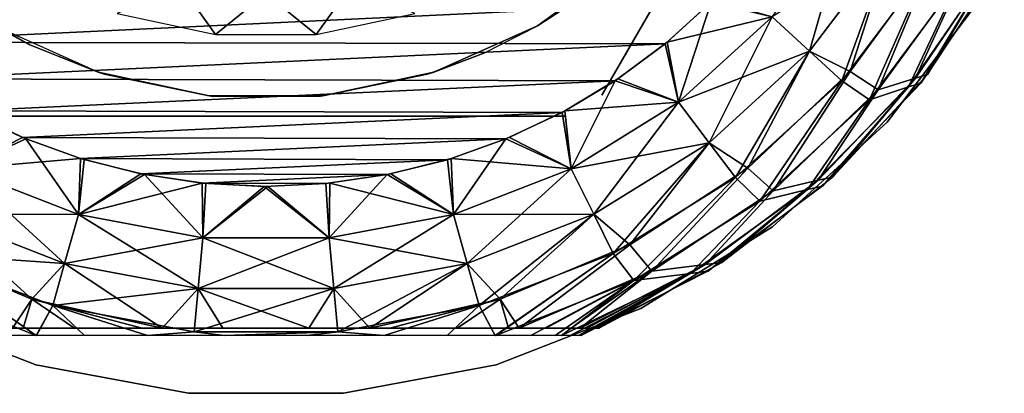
# Model space of a CAD drawing. Header units: millimetres. Extents: x -12 to 12, y -11.9 to 11.9.
# Tile 4 of 7: x -3.5 to 10.5, y -11.9 to -6.6. Entities that reach past the tile are written whole.
import ezdxf

# ---------------------------------------------------------------- set-up
doc = ezdxf.new("R2010")
doc.units = ezdxf.units.MM
doc.header["$LTSCALE"] = 101.851852
for name, color, linetype in [('1', 7, 'CONTINUOUS'), ('11', 7, 'CONTINUOUS'), ('12', 7, 'CONTINUOUS'), ('15', 7, 'CONTINUOUS'), ('17', 7, 'CONTINUOUS'), ('19', 7, 'CONTINUOUS'), ('20', 7, 'CONTINUOUS'), ('21', 7, 'CONTINUOUS'), ('3', 7, 'CONTINUOUS')]:
    doc.layers.add(name, color=color, linetype=linetype)

msp = doc.modelspace()

# ---------------------------------------------------------------- linework, layer by layer
at = {"layer": '1', "color": 3, "linetype": 'CONTINUOUS'}
for points in [[(-4.75, -11.02, 12.5), (4.219, -11.02, 12.5), (-4.75, -11.02, 14.5), (-4.75, -11.02, 12.5)], [(-4.75, -11.02, 14.5), (4.219, -11.02, 12.5), (-4.71, -11.02, 14.806), (-4.75, -11.02, 14.5)], [(-4.71, -11.02, 14.806), (4.219, -11.02, 12.5), (-4.583, -11.02, 15.121), (-4.71, -11.02, 14.806)], [(-4.583, -11.02, 15.121), (4.219, -11.02, 12.5), (-4.486, -11.02, 15.276), (-4.583, -11.02, 15.121)], [(-4.486, -11.02, 15.276), (4.219, -11.02, 12.5), (-4.356, -11.02, 15.438), (-4.486, -11.02, 15.276)], [(-4.356, -11.02, 15.438), (4.219, -11.02, 12.5), (-3.995, -11.02, 15.762), (-4.356, -11.02, 15.438)], [(-3.995, -11.02, 15.762), (4.219, -11.02, 12.5), (-3.615, -11.02, 16.001), (-3.995, -11.02, 15.762)], [(-3.615, -11.02, 16.001), (4.219, -11.02, 12.5), (-3.463, -11.02, 16.079), (-3.615, -11.02, 16.001)], [(-3.463, -11.02, 16.079), (4.219, -11.02, 12.5), (-2.731, -11.02, 16.361), (-3.463, -11.02, 16.079)], [(-2.731, -11.02, 16.361), (4.219, -11.02, 12.5), (-1.767, -11.02, 16.581), (-2.731, -11.02, 16.361)], [(-1.767, -11.02, 16.581), (4.219, -11.02, 12.5), (-1.482, -11.02, 16.624), (-1.767, -11.02, 16.581)], [(-1.482, -11.02, 16.624), (4.219, -11.02, 12.5), (-0.613, -11.02, 16.702), (-1.482, -11.02, 16.624)], [(-0.613, -11.02, 16.702), (4.219, -11.02, 12.5), (0.613, -11.02, 16.702), (-0.613, -11.02, 16.702)], [(0.613, -11.02, 16.702), (4.219, -11.02, 12.5), (1.482, -11.02, 16.624), (0.613, -11.02, 16.702)], [(1.482, -11.02, 16.624), (4.219, -11.02, 12.5), (1.767, -11.02, 16.581), (1.482, -11.02, 16.624)], [(1.767, -11.02, 16.581), (4.219, -11.02, 12.5), (2.731, -11.02, 16.361), (1.767, -11.02, 16.581)], [(2.731, -11.02, 16.361), (4.219, -11.02, 12.5), (3.463, -11.02, 16.079), (2.731, -11.02, 16.361)], [(3.463, -11.02, 16.079), (4.219, -11.02, 12.5), (3.615, -11.02, 16.001), (3.463, -11.02, 16.079)], [(3.615, -11.02, 16.001), (4.219, -11.02, 12.5), (3.995, -11.02, 15.762), (3.615, -11.02, 16.001)], [(3.995, -11.02, 15.762), (4.219, -11.02, 12.5), (4.356, -11.02, 15.438), (3.995, -11.02, 15.762)], [(4.356, -11.02, 15.438), (4.219, -11.02, 12.5), (4.382, -11.02, 12.509), (4.356, -11.02, 15.438)], [(4.486, -11.02, 15.276), (4.356, -11.02, 15.438), (4.382, -11.02, 12.509), (4.486, -11.02, 15.276)], [(4.509, -11.02, 12.531), (4.486, -11.02, 15.276), (4.382, -11.02, 12.509), (4.509, -11.02, 12.531)], [(4.583, -11.02, 15.121), (4.486, -11.02, 15.276), (4.509, -11.02, 12.531), (4.583, -11.02, 15.121)], [(4.609, -11.02, 12.562), (4.583, -11.02, 15.121), (4.509, -11.02, 12.531), (4.609, -11.02, 12.562)], [(4.684, -11.02, 12.602), (4.583, -11.02, 15.121), (4.609, -11.02, 12.562), (4.684, -11.02, 12.602)], [(4.71, -11.02, 14.806), (4.583, -11.02, 15.121), (4.684, -11.02, 12.602), (4.71, -11.02, 14.806)], [(4.734, -11.02, 12.65), (4.71, -11.02, 14.806), (4.684, -11.02, 12.602), (4.734, -11.02, 12.65)], [(4.75, -11.02, 14.5), (4.71, -11.02, 14.806), (4.75, -11.02, 12.7), (4.75, -11.02, 14.5)], [(4.75, -11.02, 12.7), (4.71, -11.02, 14.806), (4.734, -11.02, 12.65), (4.75, -11.02, 12.7)]]:
    msp.add_3dface(points, dxfattribs=at)
at = {"layer": '11', "color": 7, "linetype": 'CONTINUOUS'}
for points in [[(-2.303, -8, 26.9), (-4.272, -8, 26.9), (-2.303, -8, 25.1), (-2.303, -8, 26.9)], [(-4.272, -8, 26.9), (-4.272, -8, 25.1), (-2.303, -8, 25.1), (-4.272, -8, 26.9)], [(-0.721, -8, 26.986), (-2.303, -8, 26.9), (-0.727, -8, 25.014), (-0.721, -8, 26.986)], [(-0.727, -8, 25.014), (-2.303, -8, 26.9), (-2.303, -8, 25.1), (-0.727, -8, 25.014)], [(0.721, -8, 25.014), (-0.721, -8, 26.986), (-0.727, -8, 25.014), (0.721, -8, 25.014)], [(0.727, -8, 26.986), (-0.721, -8, 26.986), (0.721, -8, 25.014), (0.727, -8, 26.986)], [(2.303, -8, 25.1), (0.727, -8, 26.986), (0.721, -8, 25.014), (2.303, -8, 25.1)], [(2.303, -8, 26.9), (0.727, -8, 26.986), (2.303, -8, 25.1), (2.303, -8, 26.9)], [(4.272, -8, 25.1), (2.303, -8, 26.9), (2.303, -8, 25.1), (4.272, -8, 25.1)], [(4.272, -8, 26.9), (2.303, -8, 26.9), (4.272, -8, 25.1), (4.272, -8, 26.9)]]:
    msp.add_3dface(points, dxfattribs=at)
at = {"layer": '12', "color": 7, "linetype": 'CONTINUOUS'}
for points in [[(5.777, -5.994, 26.9), (4.792, -7.7, 26.9), (5.777, -5.994, 25.1), (5.777, -5.994, 26.9)], [(4.792, -7.7, 26.9), (4.792, -7.7, 25.1), (5.777, -5.994, 25.1), (4.792, -7.7, 26.9)]]:
    msp.add_3dface(points, dxfattribs=at)
at = {"layer": '15', "color": 7, "linetype": 'CONTINUOUS'}
for points in [[(5.186, -5.759, 32.5), (3.875, -6.712, 32.5), (4.594, -6.241, 27.5), (5.186, -5.759, 32.5)], [(4.594, -6.241, 27.5), (3.875, -6.712, 32.5), (3.875, -6.712, 27.5), (4.594, -6.241, 27.5)], [(-3.368, -6.98, 27.5), (-3.875, -6.712, 32.5), (-4.36, -6.407, 27.5), (-3.368, -6.98, 27.5)], [(-2.395, -7.371, 32.5), (-3.875, -6.712, 32.5), (-3.368, -6.98, 27.5), (-2.395, -7.371, 32.5)], [(3.875, -6.712, 32.5), (2.395, -7.371, 32.5), (3.875, -6.712, 27.5), (3.875, -6.712, 32.5)], [(3.875, -6.712, 27.5), (2.395, -7.371, 32.5), (3.108, -7.1, 27.5), (3.875, -6.712, 27.5)], [(-2.303, -7.4, 27.5), (-2.395, -7.371, 32.5), (-3.368, -6.98, 27.5), (-2.303, -7.4, 27.5)], [(3.108, -7.1, 27.5), (2.395, -7.371, 32.5), (2.303, -7.4, 27.5), (3.108, -7.1, 27.5)], [(-0.81, -7.708, 32.5), (-2.395, -7.371, 32.5), (-2.303, -7.4, 27.5), (-0.81, -7.708, 32.5)], [(-0.778, -7.711, 27.5), (-0.81, -7.708, 32.5), (-2.303, -7.4, 27.5), (-0.778, -7.711, 27.5)], [(2.303, -7.4, 27.5), (0.81, -7.708, 32.5), (0.778, -7.711, 27.5), (2.303, -7.4, 27.5)], [(2.395, -7.371, 32.5), (0.81, -7.708, 32.5), (2.303, -7.4, 27.5), (2.395, -7.371, 32.5)], [(0.778, -7.711, 27.5), (-0.81, -7.708, 32.5), (-0.778, -7.711, 27.5), (0.778, -7.711, 27.5)], [(0.81, -7.708, 32.5), (-0.81, -7.708, 32.5), (0.778, -7.711, 27.5), (0.81, -7.708, 32.5)]]:
    msp.add_3dface(points, dxfattribs=at)
at = {"layer": '17', "color": 7, "linetype": 'CONTINUOUS'}
for points in [[(-0.718, -6.834, 34.621), (-1.219, -6.131, 35.098), (-2.123, -6.535, 34.621), (-0.718, -6.834, 34.621)], [(0, -6.251, 35.098), (-1.219, -6.131, 35.098), (-0.718, -6.834, 34.621), (0, -6.251, 35.098)], [(1.219, -6.131, 35.098), (0, -6.251, 35.098), (0.718, -6.834, 34.621), (1.219, -6.131, 35.098)], [(2.123, -6.535, 34.621), (1.219, -6.131, 35.098), (0.718, -6.834, 34.621), (2.123, -6.535, 34.621)], [(0.718, -6.834, 34.621), (0, -6.251, 35.098), (-0.718, -6.834, 34.621), (0.718, -6.834, 34.621)]]:
    msp.add_3dface(points, dxfattribs=at)
at = {"layer": '19', "color": 7, "linetype": 'CONTINUOUS'}
for points in [[(10.203, -6.317, 12.5), (8.868, -8.084, 12.5), (10.203, -6.317, -1513.5), (10.203, -6.317, 12.5)], [(10.203, -6.317, -1513.5), (8.868, -8.084, 12.5), (8.868, -8.084, -1513.5), (10.203, -6.317, -1513.5)], [(8.868, -8.084, 12.5), (7.232, -9.576, 12.5), (8.868, -8.084, -1513.5), (8.868, -8.084, 12.5)], [(8.868, -8.084, -1513.5), (7.232, -9.576, 12.5), (7.232, -9.576, -1513.5), (8.868, -8.084, -1513.5)], [(7.232, -9.576, 12.5), (5.349, -10.742, 12.5), (7.232, -9.576, -1513.5), (7.232, -9.576, 12.5)], [(7.232, -9.576, -1513.5), (5.349, -10.742, 12.5), (5.349, -10.742, -1513.5), (7.232, -9.576, -1513.5)], [(-3.284, -11.542, -1513.5), (-5.349, -10.742, 12.5), (-5.349, -10.742, -1513.5), (-3.284, -11.542, -1513.5)], [(-3.284, -11.542, 12.5), (-5.349, -10.742, 12.5), (-3.284, -11.542, -1513.5), (-3.284, -11.542, 12.5)], [(5.349, -10.742, -1513.5), (3.284, -11.542, 12.5), (3.284, -11.542, -1513.5), (5.349, -10.742, -1513.5)], [(5.349, -10.742, 12.5), (3.284, -11.542, 12.5), (5.349, -10.742, -1513.5), (5.349, -10.742, 12.5)], [(-1.107, -11.949, -1513.5), (-3.284, -11.542, 12.5), (-3.284, -11.542, -1513.5), (-1.107, -11.949, -1513.5)], [(-1.107, -11.949, 12.5), (-3.284, -11.542, 12.5), (-1.107, -11.949, -1513.5), (-1.107, -11.949, 12.5)], [(3.284, -11.542, -1513.5), (1.107, -11.949, 12.5), (1.107, -11.949, -1513.5), (3.284, -11.542, -1513.5)], [(3.284, -11.542, 12.5), (1.107, -11.949, 12.5), (3.284, -11.542, -1513.5), (3.284, -11.542, 12.5)], [(1.107, -11.949, -1513.5), (-1.107, -11.949, 12.5), (-1.107, -11.949, -1513.5), (1.107, -11.949, -1513.5)], [(1.107, -11.949, 12.5), (-1.107, -11.949, 12.5), (1.107, -11.949, -1513.5), (1.107, -11.949, 12.5)]]:
    msp.add_3dface(points, dxfattribs=at)
at = {"layer": '20', "color": 3, "linetype": 'CONTINUOUS'}
for points in [[(-5.728, -6.942, -1518.5), (-6.379, -6.349, -1518.5), (6.354, -6.374, -1518.5), (-5.728, -6.942, -1518.5)], [(5.698, -6.967, -1518.5), (-5.728, -6.942, -1518.5), (6.354, -6.374, -1518.5), (5.698, -6.967, -1518.5)], [(-5.022, -7.468, -1518.5), (-5.728, -6.942, -1518.5), (5.698, -6.967, -1518.5), (-5.022, -7.468, -1518.5)], [(4.986, -7.493, -1518.5), (-5.022, -7.468, -1518.5), (5.698, -6.967, -1518.5), (4.986, -7.493, -1518.5)], [(-4.269, -7.923, -1518.5), (-5.022, -7.468, -1518.5), (4.986, -7.493, -1518.5), (-4.269, -7.923, -1518.5)], [(4.226, -7.946, -1518.5), (-4.269, -7.923, -1518.5), (4.986, -7.493, -1518.5), (4.226, -7.946, -1518.5)], [(-3.474, -8.303, -1518.5), (-4.269, -7.923, -1518.5), (4.226, -7.946, -1518.5), (-3.474, -8.303, -1518.5)], [(3.425, -8.323, -1518.5), (-3.474, -8.303, -1518.5), (4.226, -7.946, -1518.5), (3.425, -8.323, -1518.5)], [(-2.644, -8.603, -1518.5), (-3.474, -8.303, -1518.5), (3.425, -8.323, -1518.5), (-2.644, -8.603, -1518.5)], [(2.591, -8.619, -1518.5), (-2.644, -8.603, -1518.5), (3.425, -8.323, -1518.5), (2.591, -8.619, -1518.5)], [(-1.786, -8.821, -1518.5), (-2.644, -8.603, -1518.5), (2.591, -8.619, -1518.5), (-1.786, -8.821, -1518.5)], [(1.732, -8.832, -1518.5), (-1.786, -8.821, -1518.5), (2.591, -8.619, -1518.5), (1.732, -8.832, -1518.5)], [(-0.911, -8.954, -1518.5), (-1.786, -8.821, -1518.5), (1.732, -8.832, -1518.5), (-0.911, -8.954, -1518.5)], [(0.856, -8.959, -1518.5), (-0.911, -8.954, -1518.5), (1.732, -8.832, -1518.5), (0.856, -8.959, -1518.5)], [(-0.027, -9, -1518.5), (-0.911, -8.954, -1518.5), (0.856, -8.959, -1518.5), (-0.027, -9, -1518.5)]]:
    msp.add_3dface(points, dxfattribs=at)
at = {"layer": '21', "color": 3, "linetype": 'CONTINUOUS'}
for points in [[(7.223, -6.584, -1518.399), (8.31, -5.145, -1518.399), (7.758, -7.072, -1518.099), (7.223, -6.584, -1518.399)], [(7.758, -7.072, -1518.099), (8.31, -5.145, -1518.399), (8.926, -5.526, -1518.099), (7.758, -7.072, -1518.099)], [(8.218, -7.492, -1517.622), (7.758, -7.072, -1518.099), (8.926, -5.526, -1518.099), (8.218, -7.492, -1517.622)], [(9.455, -5.854, -1517.622), (8.218, -7.492, -1517.622), (8.926, -5.526, -1518.099), (9.455, -5.854, -1517.622)], [(9.455, -5.854, -1517.622), (8.613, -7.767, -1517.001), (8.218, -7.492, -1517.622), (9.455, -5.854, -1517.622)], [(9.885, -6.066, -1517.001), (8.613, -7.767, -1517.001), (9.455, -5.854, -1517.622), (9.885, -6.066, -1517.001)], [(10.336, -5.893, -1516.276), (9.169, -7.582, -1516.276), (9.885, -6.066, -1517.001), (10.336, -5.893, -1516.276)], [(10.336, -5.893, -1516.276), (9.346, -7.526, -1515.5), (9.169, -7.582, -1516.276), (10.336, -5.893, -1516.276)], [(10.482, -5.842, -1515.5), (9.346, -7.526, -1515.5), (10.336, -5.893, -1516.276), (10.482, -5.842, -1515.5)], [(9.885, -6.066, -1517.001), (9.169, -7.582, -1516.276), (8.613, -7.767, -1517.001), (9.885, -6.066, -1517.001)], [(5.698, -6.967, -1518.5), (6.354, -6.374, -1518.5), (5.89, -7.799, -1518.399), (5.698, -6.967, -1518.5)], [(5.89, -7.799, -1518.399), (6.354, -6.374, -1518.5), (7.223, -6.584, -1518.399), (5.89, -7.799, -1518.399)], [(5.89, -7.799, -1518.399), (7.223, -6.584, -1518.399), (6.326, -8.378, -1518.099), (5.89, -7.799, -1518.399)], [(6.326, -8.378, -1518.099), (7.223, -6.584, -1518.399), (7.758, -7.072, -1518.099), (6.326, -8.378, -1518.099)], [(4.986, -7.493, -1518.5), (5.698, -6.967, -1518.5), (5.89, -7.799, -1518.399), (4.986, -7.493, -1518.5)], [(6.701, -8.874, -1517.622), (6.326, -8.378, -1518.099), (7.758, -7.072, -1518.099), (6.701, -8.874, -1517.622)], [(8.218, -7.492, -1517.622), (6.701, -8.874, -1517.622), (7.758, -7.072, -1518.099), (8.218, -7.492, -1517.622)], [(4.226, -7.946, -1518.5), (4.986, -7.493, -1518.5), (4.356, -8.749, -1518.399), (4.226, -7.946, -1518.5)], [(4.356, -8.749, -1518.399), (4.986, -7.493, -1518.5), (5.89, -7.799, -1518.399), (4.356, -8.749, -1518.399)], [(8.218, -7.492, -1517.622), (7.051, -9.208, -1517.001), (6.701, -8.874, -1517.622), (8.218, -7.492, -1517.622)], [(8.613, -7.767, -1517.001), (7.051, -9.208, -1517.001), (8.218, -7.492, -1517.622), (8.613, -7.767, -1517.001)], [(9.169, -7.582, -1516.276), (7.729, -9.045, -1516.276), (8.613, -7.767, -1517.001), (9.169, -7.582, -1516.276)], [(9.169, -7.582, -1516.276), (7.943, -8.995, -1515.5), (7.729, -9.045, -1516.276), (9.169, -7.582, -1516.276)], [(9.346, -7.526, -1515.5), (7.943, -8.995, -1515.5), (9.169, -7.582, -1516.276), (9.346, -7.526, -1515.5)], [(4.356, -8.749, -1518.399), (5.89, -7.799, -1518.399), (4.679, -9.397, -1518.099), (4.356, -8.749, -1518.399)], [(4.679, -9.397, -1518.099), (5.89, -7.799, -1518.399), (6.326, -8.378, -1518.099), (4.679, -9.397, -1518.099)], [(8.613, -7.767, -1517.001), (7.729, -9.045, -1516.276), (7.051, -9.208, -1517.001), (8.613, -7.767, -1517.001)], [(-4.269, -7.923, -1518.5), (-3.474, -8.303, -1518.5), (-4.356, -8.749, -1518.399), (-4.269, -7.923, -1518.5)], [(3.425, -8.323, -1518.5), (4.226, -7.946, -1518.5), (4.356, -8.749, -1518.399), (3.425, -8.323, -1518.5)], [(-3.474, -8.303, -1518.5), (-2.644, -8.603, -1518.5), (-4.356, -8.749, -1518.399), (-3.474, -8.303, -1518.5)], [(2.591, -8.619, -1518.5), (3.425, -8.323, -1518.5), (2.675, -9.4, -1518.399), (2.591, -8.619, -1518.5)], [(2.675, -9.4, -1518.399), (3.425, -8.323, -1518.5), (4.356, -8.749, -1518.399), (2.675, -9.4, -1518.399)], [(4.957, -9.954, -1517.622), (4.679, -9.397, -1518.099), (6.326, -8.378, -1518.099), (4.957, -9.954, -1517.622)], [(6.701, -8.874, -1517.622), (4.957, -9.954, -1517.622), (6.326, -8.378, -1518.099), (6.701, -8.874, -1517.622)], [(-4.356, -8.749, -1518.399), (-2.644, -8.603, -1518.5), (-2.675, -9.4, -1518.399), (-4.356, -8.749, -1518.399)], [(-2.644, -8.603, -1518.5), (-1.786, -8.821, -1518.5), (-2.675, -9.4, -1518.399), (-2.644, -8.603, -1518.5)], [(1.732, -8.832, -1518.5), (2.591, -8.619, -1518.5), (2.675, -9.4, -1518.399), (1.732, -8.832, -1518.5)], [(-4.356, -8.749, -1518.399), (-2.675, -9.4, -1518.399), (-4.679, -9.397, -1518.099), (-4.356, -8.749, -1518.399)], [(-1.786, -8.821, -1518.5), (-0.911, -8.954, -1518.5), (-2.675, -9.4, -1518.399), (-1.786, -8.821, -1518.5)], [(0.856, -8.959, -1518.5), (1.732, -8.832, -1518.5), (0.902, -9.732, -1518.399), (0.856, -8.959, -1518.5)], [(0.902, -9.732, -1518.399), (1.732, -8.832, -1518.5), (2.675, -9.4, -1518.399), (0.902, -9.732, -1518.399)], [(2.675, -9.4, -1518.399), (4.356, -8.749, -1518.399), (2.873, -10.097, -1518.099), (2.675, -9.4, -1518.399)], [(2.873, -10.097, -1518.099), (4.356, -8.749, -1518.399), (4.679, -9.397, -1518.099), (2.873, -10.097, -1518.099)], [(-2.675, -9.4, -1518.399), (-0.911, -8.954, -1518.5), (-0.902, -9.732, -1518.399), (-2.675, -9.4, -1518.399)], [(-0.911, -8.954, -1518.5), (-0.027, -9, -1518.5), (-0.902, -9.732, -1518.399), (-0.911, -8.954, -1518.5)], [(-0.027, -9, -1518.5), (0.856, -8.959, -1518.5), (0.902, -9.732, -1518.399), (-0.027, -9, -1518.5)], [(6.701, -8.874, -1517.622), (5.253, -10.34, -1517.001), (4.957, -9.954, -1517.622), (6.701, -8.874, -1517.622)], [(7.051, -9.208, -1517.001), (5.253, -10.34, -1517.001), (6.701, -8.874, -1517.622), (7.051, -9.208, -1517.001)], [(-0.902, -9.732, -1518.399), (-0.027, -9, -1518.5), (0.902, -9.732, -1518.399), (-0.902, -9.732, -1518.399)], [(7.729, -9.045, -1516.276), (6.06, -10.239, -1516.276), (7.051, -9.208, -1517.001), (7.729, -9.045, -1516.276)], [(7.729, -9.045, -1516.276), (6.312, -10.206, -1515.5), (6.06, -10.239, -1516.276), (7.729, -9.045, -1516.276)], [(7.943, -8.995, -1515.5), (6.312, -10.206, -1515.5), (7.729, -9.045, -1516.276), (7.943, -8.995, -1515.5)], [(7.051, -9.208, -1517.001), (6.06, -10.239, -1516.276), (5.253, -10.34, -1517.001), (7.051, -9.208, -1517.001)], [(-4.957, -9.954, -1517.622), (-4.679, -9.397, -1518.099), (-2.873, -10.097, -1518.099), (-4.957, -9.954, -1517.622)], [(-4.679, -9.397, -1518.099), (-2.675, -9.4, -1518.399), (-2.873, -10.097, -1518.099), (-4.679, -9.397, -1518.099)], [(-2.675, -9.4, -1518.399), (-0.902, -9.732, -1518.399), (-2.873, -10.097, -1518.099), (-2.675, -9.4, -1518.399)], [(0.902, -9.732, -1518.399), (2.675, -9.4, -1518.399), (0.969, -10.453, -1518.099), (0.902, -9.732, -1518.399)], [(0.969, -10.453, -1518.099), (2.675, -9.4, -1518.399), (2.873, -10.097, -1518.099), (0.969, -10.453, -1518.099)], [(3.043, -10.696, -1517.622), (2.873, -10.097, -1518.099), (4.679, -9.397, -1518.099), (3.043, -10.696, -1517.622)], [(4.957, -9.954, -1517.622), (3.043, -10.696, -1517.622), (4.679, -9.397, -1518.099), (4.957, -9.954, -1517.622)], [(-2.873, -10.097, -1518.099), (-0.902, -9.732, -1518.399), (-0.969, -10.453, -1518.099), (-2.873, -10.097, -1518.099)], [(-0.902, -9.732, -1518.399), (0.902, -9.732, -1518.399), (-0.969, -10.453, -1518.099), (-0.902, -9.732, -1518.399)], [(-0.969, -10.453, -1518.099), (0.902, -9.732, -1518.399), (0.969, -10.453, -1518.099), (-0.969, -10.453, -1518.099)], [(-5.253, -10.34, -1517.001), (-4.957, -9.954, -1517.622), (-3.28, -11.124, -1517.001), (-5.253, -10.34, -1517.001)], [(-3.043, -10.696, -1517.622), (-4.957, -9.954, -1517.622), (-2.873, -10.097, -1518.099), (-3.043, -10.696, -1517.622)], [(-4.957, -9.954, -1517.622), (-3.043, -10.696, -1517.622), (-3.28, -11.124, -1517.001), (-4.957, -9.954, -1517.622)], [(4.957, -9.954, -1517.622), (3.274, -11.124, -1517.004), (3.043, -10.696, -1517.622), (4.957, -9.954, -1517.622)], [(3.28, -11.124, -1517.001), (3.274, -11.124, -1517.004), (4.957, -9.954, -1517.622), (3.28, -11.124, -1517.001)], [(5.253, -10.34, -1517.001), (3.28, -11.124, -1517.001), (4.957, -9.954, -1517.622), (5.253, -10.34, -1517.001)], [(-3.043, -10.696, -1517.622), (-2.873, -10.097, -1518.099), (-0.969, -10.453, -1518.099), (-3.043, -10.696, -1517.622)], [(1.026, -11.073, -1517.622), (0.969, -10.453, -1518.099), (2.873, -10.097, -1518.099), (1.026, -11.073, -1517.622)], [(3.043, -10.696, -1517.622), (1.026, -11.073, -1517.622), (2.873, -10.097, -1518.099), (3.043, -10.696, -1517.622)], [(4.22, -11.124, -1516.276), (6.06, -10.239, -1516.276), (4.341, -11.124, -1516.091), (4.22, -11.124, -1516.276)], [(6.06, -10.239, -1516.276), (4.22, -11.124, -1516.276), (5.253, -10.34, -1517.001), (6.06, -10.239, -1516.276)], [(4.341, -11.124, -1516.091), (6.06, -10.239, -1516.276), (4.462, -11.124, -1515.79), (4.341, -11.124, -1516.091)], [(6.06, -10.239, -1516.276), (4.5, -11.124, -1515.5), (4.462, -11.124, -1515.79), (6.06, -10.239, -1516.276)], [(6.312, -10.206, -1515.5), (4.5, -11.124, -1515.5), (6.06, -10.239, -1516.276), (6.312, -10.206, -1515.5)], [(-5.253, -10.34, -1517.001), (-3.28, -11.124, -1517.001), (-3.78, -11.124, -1516.701), (-5.253, -10.34, -1517.001)], [(3.28, -11.124, -1517.001), (5.253, -10.34, -1517.001), (3.78, -11.124, -1516.701), (3.28, -11.124, -1517.001)], [(5.253, -10.34, -1517.001), (4.126, -11.124, -1516.39), (3.78, -11.124, -1516.701), (5.253, -10.34, -1517.001)], [(4.22, -11.124, -1516.276), (4.126, -11.124, -1516.39), (5.253, -10.34, -1517.001), (4.22, -11.124, -1516.276)], [(-1.026, -11.073, -1517.622), (-3.043, -10.696, -1517.622), (-0.969, -10.453, -1518.099), (-1.026, -11.073, -1517.622)], [(1.026, -11.073, -1517.622), (-1.026, -11.073, -1517.622), (0.969, -10.453, -1518.099), (1.026, -11.073, -1517.622)], [(-1.026, -11.073, -1517.622), (-0.969, -10.453, -1518.099), (0.969, -10.453, -1518.099), (-1.026, -11.073, -1517.622)], [(-3.28, -11.124, -1517.001), (-3.043, -10.696, -1517.622), (-3.274, -11.124, -1517.004), (-3.28, -11.124, -1517.001)], [(-3.274, -11.124, -1517.004), (-3.043, -10.696, -1517.622), (-2.589, -11.124, -1517.271), (-3.274, -11.124, -1517.004)], [(-2.589, -11.124, -1517.271), (-3.043, -10.696, -1517.622), (-1.689, -11.124, -1517.482), (-2.589, -11.124, -1517.271)], [(-3.043, -10.696, -1517.622), (-1.026, -11.073, -1517.622), (-1.689, -11.124, -1517.482), (-3.043, -10.696, -1517.622)], [(1.026, -11.073, -1517.622), (3.043, -10.696, -1517.622), (1.689, -11.124, -1517.482), (1.026, -11.073, -1517.622)], [(1.689, -11.124, -1517.482), (3.043, -10.696, -1517.622), (2.589, -11.124, -1517.271), (1.689, -11.124, -1517.482)], [(3.043, -10.696, -1517.622), (3.274, -11.124, -1517.004), (2.589, -11.124, -1517.271), (3.043, -10.696, -1517.622)], [(-1.689, -11.124, -1517.482), (-1.026, -11.073, -1517.622), (-0.591, -11.124, -1517.602), (-1.689, -11.124, -1517.482)], [(-1.026, -11.073, -1517.622), (1.026, -11.073, -1517.622), (-0.591, -11.124, -1517.602), (-1.026, -11.073, -1517.622)], [(-0.591, -11.124, -1517.602), (1.026, -11.073, -1517.622), (0.591, -11.124, -1517.602), (-0.591, -11.124, -1517.602)], [(0.591, -11.124, -1517.602), (1.026, -11.073, -1517.622), (1.689, -11.124, -1517.482), (0.591, -11.124, -1517.602)]]:
    msp.add_3dface(points, dxfattribs=at)
at = {"layer": '3', "color": 3, "linetype": 'CONTINUOUS'}
for points in [[(7.758, -7.072, 17.099), (8.926, -5.526, 17.099), (7.223, -6.584, 17.399), (7.758, -7.072, 17.099)], [(8.926, -5.526, 17.099), (7.758, -7.072, 17.099), (8.337, -7.359, 16.622), (8.926, -5.526, 17.099)], [(9.524, -5.74, 16.622), (8.926, -5.526, 17.099), (8.337, -7.359, 16.622), (9.524, -5.74, 16.622)], [(9.524, -5.74, 16.622), (8.337, -7.359, 16.622), (8.739, -7.624, 16.001), (9.524, -5.74, 16.622)], [(9.959, -5.943, 16.001), (9.524, -5.74, 16.622), (8.739, -7.624, 16.001), (9.959, -5.943, 16.001)], [(10.538, -5.74, 14.5), (10.396, -5.787, 15.276), (9.443, -7.405, 14.5), (10.538, -5.74, 14.5)], [(10.396, -5.787, 15.276), (9.959, -5.943, 16.001), (9.272, -7.456, 15.276), (10.396, -5.787, 15.276)], [(10.396, -5.787, 15.276), (9.272, -7.456, 15.276), (9.443, -7.405, 14.5), (10.396, -5.787, 15.276)], [(9.959, -5.943, 16.001), (8.739, -7.624, 16.001), (9.272, -7.456, 15.276), (9.959, -5.943, 16.001)], [(6.379, -6.349, 17.5), (5.728, -6.942, 17.5), (7.223, -6.584, 17.399), (6.379, -6.349, 17.5)], [(7.223, -6.584, 17.399), (5.728, -6.942, 17.5), (5.89, -7.799, 17.399), (7.223, -6.584, 17.399)], [(7.758, -7.072, 17.099), (7.223, -6.584, 17.399), (5.89, -7.799, 17.399), (7.758, -7.072, 17.099)], [(5.728, -6.942, 17.5), (5.022, -7.468, 17.5), (5.89, -7.799, 17.399), (5.728, -6.942, 17.5)], [(6.326, -8.378, 17.099), (7.758, -7.072, 17.099), (5.89, -7.799, 17.399), (6.326, -8.378, 17.099)], [(7.758, -7.072, 17.099), (6.326, -8.378, 17.099), (6.878, -8.738, 16.622), (7.758, -7.072, 17.099)], [(8.337, -7.359, 16.622), (7.758, -7.072, 17.099), (6.878, -8.738, 16.622), (8.337, -7.359, 16.622)], [(8.337, -7.359, 16.622), (6.878, -8.738, 16.622), (7.239, -9.061, 16.001), (8.337, -7.359, 16.622)], [(8.739, -7.624, 16.001), (8.337, -7.359, 16.622), (7.239, -9.061, 16.001), (8.739, -7.624, 16.001)], [(9.443, -7.405, 14.5), (9.272, -7.456, 15.276), (8.087, -8.866, 14.5), (9.443, -7.405, 14.5)], [(5.022, -7.468, 17.5), (4.268, -7.923, 17.5), (5.89, -7.799, 17.399), (5.022, -7.468, 17.5)], [(9.272, -7.456, 15.276), (8.739, -7.624, 16.001), (7.883, -8.912, 15.276), (9.272, -7.456, 15.276)], [(9.272, -7.456, 15.276), (7.883, -8.912, 15.276), (8.087, -8.866, 14.5), (9.272, -7.456, 15.276)], [(8.739, -7.624, 16.001), (7.239, -9.061, 16.001), (7.883, -8.912, 15.276), (8.739, -7.624, 16.001)], [(5.89, -7.799, 17.399), (4.268, -7.923, 17.5), (4.356, -8.749, 17.399), (5.89, -7.799, 17.399)], [(6.326, -8.378, 17.099), (5.89, -7.799, 17.399), (4.356, -8.749, 17.399), (6.326, -8.378, 17.099)], [(-3.426, -8.322, 17.5), (-4.227, -7.946, 17.5), (-4.356, -8.749, 17.399), (-3.426, -8.322, 17.5)], [(4.268, -7.923, 17.5), (3.474, -8.303, 17.5), (4.356, -8.749, 17.399), (4.268, -7.923, 17.5)], [(-2.675, -9.4, 17.399), (-3.426, -8.322, 17.5), (-4.356, -8.749, 17.399), (-2.675, -9.4, 17.399)], [(-2.592, -8.619, 17.5), (-3.426, -8.322, 17.5), (-2.675, -9.4, 17.399), (-2.592, -8.619, 17.5)], [(3.474, -8.303, 17.5), (2.643, -8.603, 17.5), (4.356, -8.749, 17.399), (3.474, -8.303, 17.5)], [(4.679, -9.397, 17.099), (6.326, -8.378, 17.099), (4.356, -8.749, 17.399), (4.679, -9.397, 17.099)], [(6.326, -8.378, 17.099), (4.679, -9.397, 17.099), (5.195, -9.832, 16.622), (6.326, -8.378, 17.099)], [(6.878, -8.738, 16.622), (6.326, -8.378, 17.099), (5.195, -9.832, 16.622), (6.878, -8.738, 16.622)], [(-1.733, -8.832, 17.5), (-2.592, -8.619, 17.5), (-2.675, -9.4, 17.399), (-1.733, -8.832, 17.5)], [(2.643, -8.603, 17.5), (1.785, -8.821, 17.5), (2.675, -9.4, 17.399), (2.643, -8.603, 17.5)], [(4.356, -8.749, 17.399), (2.643, -8.603, 17.5), (2.675, -9.4, 17.399), (4.356, -8.749, 17.399)], [(-4.679, -9.397, 17.099), (-2.873, -10.097, 17.099), (-4.356, -8.749, 17.399), (-4.679, -9.397, 17.099)], [(-2.873, -10.097, 17.099), (-2.675, -9.4, 17.399), (-4.356, -8.749, 17.399), (-2.873, -10.097, 17.099)], [(-0.902, -9.732, 17.399), (-1.733, -8.832, 17.5), (-2.675, -9.4, 17.399), (-0.902, -9.732, 17.399)], [(-0.858, -8.959, 17.5), (-1.733, -8.832, 17.5), (-0.902, -9.732, 17.399), (-0.858, -8.959, 17.5)], [(1.785, -8.821, 17.5), (0.91, -8.954, 17.5), (2.675, -9.4, 17.399), (1.785, -8.821, 17.5)], [(4.679, -9.397, 17.099), (4.356, -8.749, 17.399), (2.675, -9.4, 17.399), (4.679, -9.397, 17.099)], [(6.878, -8.738, 16.622), (5.195, -9.832, 16.622), (5.507, -10.207, 16.001), (6.878, -8.738, 16.622)], [(7.239, -9.061, 16.001), (6.878, -8.738, 16.622), (5.507, -10.207, 16.001), (7.239, -9.061, 16.001)], [(0.026, -9, 17.5), (-0.858, -8.959, 17.5), (-0.902, -9.732, 17.399), (0.026, -9, 17.5)], [(0.91, -8.954, 17.5), (0.026, -9, 17.5), (0.902, -9.732, 17.399), (0.91, -8.954, 17.5)], [(2.675, -9.4, 17.399), (0.91, -8.954, 17.5), (0.902, -9.732, 17.399), (2.675, -9.4, 17.399)], [(7.883, -8.912, 15.276), (7.239, -9.061, 16.001), (6.268, -10.113, 15.276), (7.883, -8.912, 15.276)], [(7.883, -8.912, 15.276), (6.268, -10.113, 15.276), (6.508, -10.082, 14.5), (7.883, -8.912, 15.276)], [(8.087, -8.866, 14.5), (7.883, -8.912, 15.276), (6.508, -10.082, 14.5), (8.087, -8.866, 14.5)], [(0.902, -9.732, 17.399), (0.026, -9, 17.5), (-0.902, -9.732, 17.399), (0.902, -9.732, 17.399)], [(7.239, -9.061, 16.001), (5.507, -10.207, 16.001), (6.268, -10.113, 15.276), (7.239, -9.061, 16.001)], [(-5.195, -9.832, 16.622), (-3.342, -10.606, 16.622), (-4.679, -9.397, 17.099), (-5.195, -9.832, 16.622)], [(-4.679, -9.397, 17.099), (-3.342, -10.606, 16.622), (-2.873, -10.097, 17.099), (-4.679, -9.397, 17.099)], [(-2.873, -10.097, 17.099), (-0.969, -10.453, 17.099), (-2.675, -9.4, 17.399), (-2.873, -10.097, 17.099)], [(-0.969, -10.453, 17.099), (-0.902, -9.732, 17.399), (-2.675, -9.4, 17.399), (-0.969, -10.453, 17.099)], [(2.873, -10.097, 17.099), (2.675, -9.4, 17.399), (0.902, -9.732, 17.399), (2.873, -10.097, 17.099)], [(2.873, -10.097, 17.099), (4.679, -9.397, 17.099), (2.675, -9.4, 17.399), (2.873, -10.097, 17.099)], [(4.679, -9.397, 17.099), (2.873, -10.097, 17.099), (3.342, -10.606, 16.622), (4.679, -9.397, 17.099)], [(5.195, -9.832, 16.622), (4.679, -9.397, 17.099), (3.342, -10.606, 16.622), (5.195, -9.832, 16.622)], [(-5.195, -9.832, 16.622), (-3.615, -11.02, 16.001), (-3.342, -10.606, 16.622), (-5.195, -9.832, 16.622)], [(-0.969, -10.453, 17.099), (0.969, -10.453, 17.099), (-0.902, -9.732, 17.399), (-0.969, -10.453, 17.099)], [(0.969, -10.453, 17.099), (0.902, -9.732, 17.399), (-0.902, -9.732, 17.399), (0.969, -10.453, 17.099)], [(0.969, -10.453, 17.099), (2.873, -10.097, 17.099), (0.902, -9.732, 17.399), (0.969, -10.453, 17.099)], [(3.615, -11.02, 16.001), (5.195, -9.832, 16.622), (3.342, -10.606, 16.622), (3.615, -11.02, 16.001)], [(5.195, -9.832, 16.622), (3.615, -11.02, 16.001), (5.507, -10.207, 16.001), (5.195, -9.832, 16.622)], [(-3.342, -10.606, 16.622), (-1.482, -11.02, 16.624), (-2.873, -10.097, 17.099), (-3.342, -10.606, 16.622)], [(-2.873, -10.097, 17.099), (-1.482, -11.02, 16.624), (-0.969, -10.453, 17.099), (-2.873, -10.097, 17.099)], [(0.969, -10.453, 17.099), (1.482, -11.02, 16.624), (2.873, -10.097, 17.099), (0.969, -10.453, 17.099)], [(2.873, -10.097, 17.099), (1.482, -11.02, 16.624), (3.342, -10.606, 16.622), (2.873, -10.097, 17.099)], [(4.486, -11.02, 15.276), (4.583, -11.02, 15.121), (6.268, -10.113, 15.276), (4.486, -11.02, 15.276)], [(5.507, -10.207, 16.001), (4.486, -11.02, 15.276), (6.268, -10.113, 15.276), (5.507, -10.207, 16.001)], [(4.583, -11.02, 15.121), (4.71, -11.02, 14.806), (6.268, -10.113, 15.276), (4.583, -11.02, 15.121)], [(4.71, -11.02, 14.806), (4.75, -11.02, 14.5), (6.268, -10.113, 15.276), (4.71, -11.02, 14.806)], [(6.268, -10.113, 15.276), (4.75, -11.02, 14.5), (6.508, -10.082, 14.5), (6.268, -10.113, 15.276)], [(3.615, -11.02, 16.001), (3.995, -11.02, 15.762), (5.507, -10.207, 16.001), (3.615, -11.02, 16.001)], [(3.995, -11.02, 15.762), (4.356, -11.02, 15.438), (5.507, -10.207, 16.001), (3.995, -11.02, 15.762)], [(4.356, -11.02, 15.438), (4.486, -11.02, 15.276), (5.507, -10.207, 16.001), (4.356, -11.02, 15.438)], [(-1.482, -11.02, 16.624), (-0.613, -11.02, 16.702), (-0.969, -10.453, 17.099), (-1.482, -11.02, 16.624)], [(-0.613, -11.02, 16.702), (0.613, -11.02, 16.702), (-0.969, -10.453, 17.099), (-0.613, -11.02, 16.702)], [(-0.969, -10.453, 17.099), (0.613, -11.02, 16.702), (0.969, -10.453, 17.099), (-0.969, -10.453, 17.099)], [(0.613, -11.02, 16.702), (1.482, -11.02, 16.624), (0.969, -10.453, 17.099), (0.613, -11.02, 16.702)], [(-3.615, -11.02, 16.001), (-3.463, -11.02, 16.079), (-3.342, -10.606, 16.622), (-3.615, -11.02, 16.001)], [(-3.463, -11.02, 16.079), (-2.731, -11.02, 16.361), (-3.342, -10.606, 16.622), (-3.463, -11.02, 16.079)], [(-2.731, -11.02, 16.361), (-1.767, -11.02, 16.581), (-3.342, -10.606, 16.622), (-2.731, -11.02, 16.361)], [(-1.767, -11.02, 16.581), (-1.482, -11.02, 16.624), (-3.342, -10.606, 16.622), (-1.767, -11.02, 16.581)], [(1.482, -11.02, 16.624), (1.767, -11.02, 16.581), (3.342, -10.606, 16.622), (1.482, -11.02, 16.624)], [(1.767, -11.02, 16.581), (2.731, -11.02, 16.361), (3.342, -10.606, 16.622), (1.767, -11.02, 16.581)], [(2.731, -11.02, 16.361), (3.463, -11.02, 16.079), (3.342, -10.606, 16.622), (2.731, -11.02, 16.361)], [(3.463, -11.02, 16.079), (3.615, -11.02, 16.001), (3.342, -10.606, 16.622), (3.463, -11.02, 16.079)]]:
    msp.add_3dface(points, dxfattribs=at)

doc.saveas('drawing.dxf')
